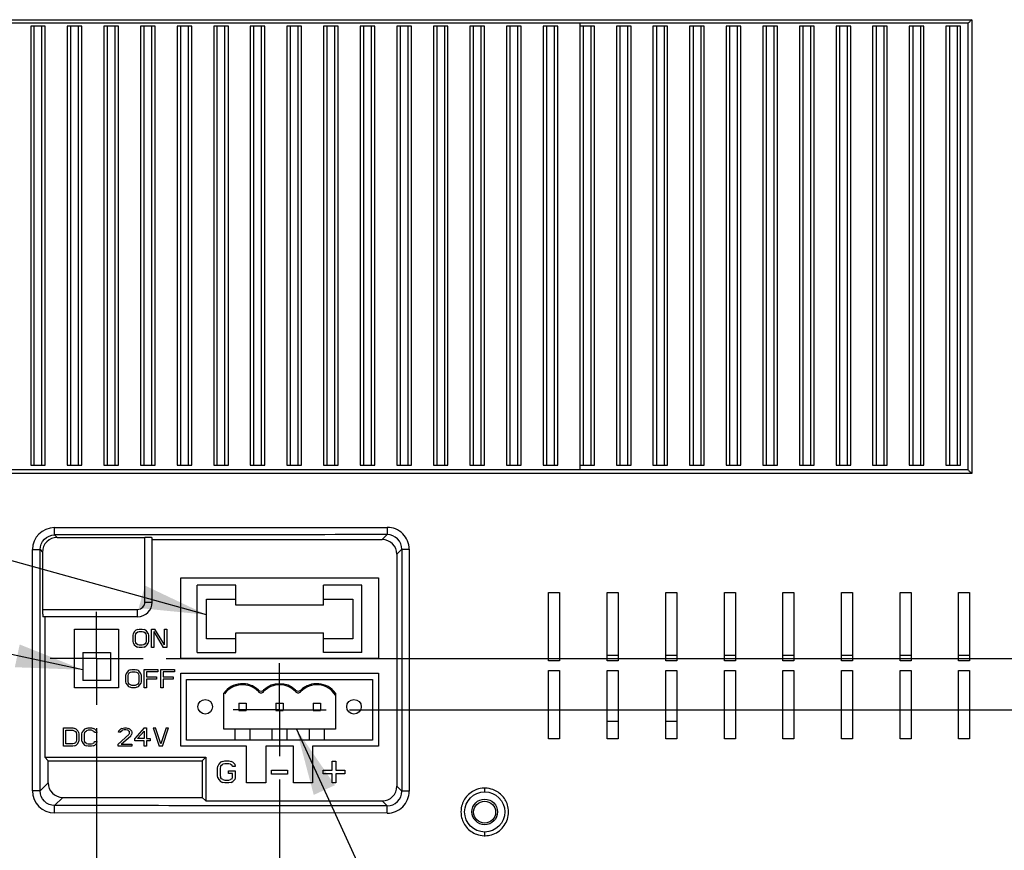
# Model space of a CAD drawing. Header units: inches. Extents: x 0 to 34, y 0 to 22.
# Tile 26 of 31: x 24.9 to 27.6, y 12.6 to 14.9. Entities that reach past the tile are written whole.
import ezdxf

# ---------------------------------------------------------------- set-up
doc = ezdxf.new("R2010")
doc.units = ezdxf.units.IN
doc.header["$LTSCALE"] = 1.87
doc.header["$MEASUREMENT"] = 0
doc.linetypes.add('CENTER', pattern=[0.6, 0.375, -0.075, 0.075, -0.075])
doc.layers.get('0').update_dxf_attribs({"linetype": 'CONTINUOUS'})
for name, color, linetype in [('DEFAULT_1', 7, 'CENTER'), ('DETAIL', 7, 'CONTINUOUS'), ('DIMENSIONS', 7, 'CONTINUOUS')]:
    doc.layers.add(name, color=color, linetype=linetype)
doc.styles.get("Standard").update_dxf_attribs({"font": 'txt', "width": 0.8})
doc.dimstyles.new('DIMSTYLE_1', dxfattribs={"dimtxt": 0.125, "dimasz": 0.18, "dimexe": 0.18, "dimexo": 0.0625, "dimgap": 0.09, "dimtad": 0, "dimtih": 1, "dimtoh": 1, "dimdec": 1, "dimlfac": 2, "dimzin": 4, "dimdsep": 46, "dimtxsty": 'STANDARD', "dimblk": '_FILLED', "dimblk1": '_FILLED', "dimblk2": '_FILLED', "dimcen": 0.09, "dimadec": 0, "dimazin": 0, "dimtfac": 1, "dimtdec": 1, "dimtofl": 0, "dimtmove": 0, "dimatfit": 3, "dimldrblk": '_FILLED', "dimfxl": 1, "dimtolj": 1, "dimtzin": 4, "dimarcsym": 0})
doc.dimstyles.get("Standard").update_dxf_attribs({"dimtxt": 0.125, "dimasz": 0.18, "dimexe": 0.18, "dimexo": 0.0625, "dimgap": 0.09, "dimtad": 0, "dimtih": 1, "dimtoh": 1, "dimdec": 3, "dimzin": 4, "dimdsep": 46, "dimtxsty": 'STANDARD', "dimblk": '_FILLED', "dimblk1": '_FILLED', "dimblk2": '_FILLED', "dimcen": 0.09, "dimadec": 0, "dimazin": 0, "dimtol": 1, "dimtp": 0.01, "dimtm": 0.01, "dimtfac": 1, "dimtdec": 3, "dimtofl": 0, "dimtmove": 0, "dimatfit": 3, "dimldrblk": '_FILLED', "dimfxl": 1, "dimtolj": 1, "dimtzin": 4, "dimarcsym": 0})

# ---------------------------------------------------------------- blocks, each defined once
blk = doc.blocks.new('*D25')
at = {"layer": 'DIMENSIONS', "color": 2, "linetype": 'CONTINUOUS'}
blk.add_line((25.3403, 13.1369), (30.5155, 13.1369), dxfattribs=at)
at = {"layer": 'DIMENSIONS', "color": 2, "linetype": 'CONTINUOUS', "insert": (30.578, 13.1994), "char_height": 0.125, "width": 0.925, "attachment_point": 1, "line_spacing_factor": 0.9}
blk.add_mtext('3.15{\\Ftxt.shx;\\W1.000000;\\H0.125000; }[80]', dxfattribs=at)
blk = doc.blocks.new('_FILLED')
at = {"color": 0, "linetype": 'BYBLOCK'}
blk.add_solid([(0, 0), (-1, 0.174), (-1, -0.174)], dxfattribs=at)
blk = doc.blocks.new('*D27')
at = {"layer": 'DIMENSIONS', "color": 2, "linetype": 'CONTINUOUS'}
blk.add_line((25.1528, 12.9494), (25.1528, 10.8746), dxfattribs=at)
at = {"layer": 'DIMENSIONS', "color": 2, "linetype": 'CONTINUOUS', "insert": (25.0903, 10.8121), "char_height": 0.125, "width": 1.225, "attachment_point": 3, "rotation": 90, "line_spacing_factor": 0.9}
blk.add_mtext('9.35{\\Ftxt.shx;\\W1.000000;\\H0.125000; }[237.5]', dxfattribs=at)
blk = doc.blocks.new('*D41')
at = {"layer": 'DIMENSIONS', "color": 2, "linetype": 'CONTINUOUS'}
blk.add_line((25.6449, 12.8114), (25.6449, 10.8746), dxfattribs=at)
at = {"layer": 'DIMENSIONS', "color": 2, "linetype": 'CONTINUOUS', "insert": (25.5824, 10.8121), "char_height": 0.125, "width": 1.225, "attachment_point": 3, "rotation": 90, "line_spacing_factor": 0.9}
blk.add_mtext('8.37{\\Ftxt.shx;\\W1.000000;\\H0.125000; }[212.5]', dxfattribs=at)
blk = doc.blocks.new('*D42')
at = {"layer": 'DIMENSIONS', "color": 2, "linetype": 'CONTINUOUS'}
for p, q in [((25.8324, 12.9989), (29.9826, 12.9989)), ((29.9826, 12.9989), (30.0662, 12.8896)), ((30.0662, 12.8896), (30.5155, 12.8896))]:
    blk.add_line(p, q, dxfattribs=at)
at = {"layer": 'DIMENSIONS', "color": 2, "linetype": 'CONTINUOUS', "insert": (30.578, 12.9521), "char_height": 0.125, "width": 0.925, "attachment_point": 1, "line_spacing_factor": 0.9}
blk.add_mtext('2.87{\\Ftxt.shx;\\W1.000000;\\H0.125000; }[73]', dxfattribs=at)

msp = doc.modelspace()

# ---------------------------------------------------------------- linework, layer by layer
at = {"color": 6, "linetype": 'CONTINUOUS'}
for p, q in [((23.3708, 14.8549), (27.5059, 14.8549)), ((27.5059, 14.8549), (27.5059, 13.6344)), ((27.4956, 14.8451), (23.3814, 14.8451)), ((27.4956, 14.8451), (27.4956, 14.8451)), ((27.4956, 14.8451), (27.4956, 13.6443)), ((27.5059, 13.6344), (23.3708, 13.6344)), ((27.4956, 13.6443), (23.3813, 13.6443)), ((27.4956, 13.6443), (27.4956, 13.6443)), ((25.0395, 13.4889), (25.9341, 13.4896)), ((25.9341, 13.4896), (25.9342, 13.4699)), ((25.0401, 13.4692), (25.0468, 13.4625)), ((25.0468, 13.4625), (25.2827, 13.4625)), ((25.2827, 13.2885), (25.2827, 13.4625)), ((25.3024, 13.2885), (25.3024, 13.4614)), ((25.3024, 13.4567), (25.9209, 13.4567)), ((25.9209, 13.4567), (25.9342, 13.4699)), ((24.9806, 12.7808), (24.9806, 13.4298)), ((24.9812, 13.4298), (25.0009, 13.4298)), ((25.0009, 13.4298), (25.0075, 13.4231)), ((25.0009, 12.7808), (25.0009, 13.4298)), ((25.0075, 13.4231), (25.0075, 13.2688)), ((25.9735, 13.4306), (25.9602, 13.4174)), ((25.9735, 13.4306), (25.9931, 13.4306)), ((25.9735, 13.4306), (25.9735, 12.78)), ((25.9931, 13.4306), (25.9931, 12.78)), ((25.9602, 13.4174), (25.9602, 12.7932)), ((25.3791, 13.3535), (25.9106, 13.3535)), ((25.3791, 13.1369), (25.3791, 13.3535)), ((25.9106, 13.3535), (25.9106, 13.1369)), ((26.3682, 13.3143), (26.3977, 13.3143)), ((26.3682, 13.1302), (26.3682, 13.3143)), ((26.3977, 13.3143), (26.3977, 13.1302)), ((26.5257, 13.3143), (26.5552, 13.3143)), ((26.5257, 13.1302), (26.5257, 13.3143)), ((26.5552, 13.3143), (26.5552, 13.1302)), ((26.6832, 13.3143), (26.7127, 13.3143)), ((26.6832, 13.1302), (26.6832, 13.3143)), ((26.7127, 13.3143), (26.7127, 13.1302)), ((26.8407, 13.3143), (26.8702, 13.3143)), ((26.8407, 13.1302), (26.8407, 13.3143)), ((26.8702, 13.3143), (26.8702, 13.1302)), ((26.9981, 13.3143), (27.0277, 13.3143)), ((26.9981, 13.1302), (26.9981, 13.3143)), ((27.0277, 13.3143), (27.0277, 13.1302)), ((27.1556, 13.3143), (27.1851, 13.3143)), ((27.1556, 13.1302), (27.1556, 13.3143)), ((27.1851, 13.3143), (27.1851, 13.1302)), ((27.3131, 13.3143), (27.3426, 13.3143)), ((27.3131, 13.1302), (27.3131, 13.3143)), ((27.3426, 13.3143), (27.3426, 13.1302)), ((27.4706, 13.3143), (27.5001, 13.3143)), ((27.4706, 13.1302), (27.4706, 13.3143)), ((27.5001, 13.3143), (27.5001, 13.1302)), ((25.0075, 13.2688), (25.263, 13.2688)), ((25.263, 13.2491), (25.263, 13.2688)), ((25.2827, 13.2885), (25.3024, 13.2885)), ((25.263, 13.2491), (25.0086, 13.2491)), ((25.0133, 13.2491), (25.0133, 12.8712)), ((25.0937, 13.2157), (25.2118, 13.2157)), ((25.0937, 13.0582), (25.0937, 13.2157)), ((25.2118, 13.2157), (25.2118, 13.0582)), ((25.2584, 13.2126), (25.2543, 13.2084)), ((25.2625, 13.2147), (25.2584, 13.2126)), ((25.2625, 13.2147), (25.2676, 13.2157)), ((25.2676, 13.2157), (25.2758, 13.2157)), ((25.2758, 13.2157), (25.2809, 13.2147)), ((25.285, 13.2126), (25.2809, 13.2147)), ((25.2891, 13.2084), (25.285, 13.2126)), ((25.3004, 13.2157), (25.3096, 13.2157)), ((25.3004, 13.1665), (25.3004, 13.2157)), ((25.3353, 13.1738), (25.3096, 13.2157)), ((25.3353, 13.2157), (25.3414, 13.2157)), ((25.3353, 13.1738), (25.3353, 13.2157)), ((25.3414, 13.2157), (25.3414, 13.1665)), ((25.2512, 13.199), (25.2522, 13.2042)), ((25.2512, 13.1833), (25.2512, 13.199)), ((25.2543, 13.2084), (25.2522, 13.2042)), ((25.2573, 13.199), (25.2584, 13.2032)), ((25.2573, 13.1833), (25.2573, 13.199)), ((25.2584, 13.2032), (25.2604, 13.2063)), ((25.2604, 13.2063), (25.2635, 13.2084)), ((25.2635, 13.2084), (25.2676, 13.2094)), ((25.2676, 13.2094), (25.2758, 13.2094)), ((25.2758, 13.2094), (25.2799, 13.2084)), ((25.2799, 13.2084), (25.283, 13.2063)), ((25.283, 13.2063), (25.285, 13.2032)), ((25.285, 13.2032), (25.286, 13.199)), ((25.286, 13.199), (25.286, 13.1833)), ((25.2912, 13.2042), (25.2891, 13.2084)), ((25.2912, 13.2042), (25.2922, 13.199)), ((25.2922, 13.199), (25.2922, 13.1833)), ((25.3066, 13.2094), (25.3322, 13.1665)), ((25.3066, 13.2094), (25.3066, 13.1665)), ((25.2522, 13.178), (25.2512, 13.1833)), ((25.2522, 13.178), (25.2543, 13.1738)), ((25.2543, 13.1738), (25.2584, 13.1696)), ((25.2584, 13.1791), (25.2573, 13.1833)), ((25.2604, 13.1759), (25.2584, 13.1791)), ((25.2584, 13.1696), (25.2625, 13.1676)), ((25.2635, 13.1738), (25.2604, 13.1759)), ((25.2676, 13.1665), (25.2625, 13.1676)), ((25.2676, 13.1728), (25.2635, 13.1738)), ((25.2758, 13.1728), (25.2676, 13.1728)), ((25.2758, 13.1665), (25.2676, 13.1665)), ((25.2799, 13.1738), (25.2758, 13.1728)), ((25.2809, 13.1676), (25.2758, 13.1665)), ((25.283, 13.1759), (25.2799, 13.1738)), ((25.2809, 13.1676), (25.285, 13.1696)), ((25.285, 13.1791), (25.283, 13.1759)), ((25.286, 13.1833), (25.285, 13.1791)), ((25.285, 13.1696), (25.2891, 13.1738)), ((25.2891, 13.1738), (25.2912, 13.178)), ((25.2922, 13.1833), (25.2912, 13.178)), ((25.3066, 13.1665), (25.3004, 13.1665)), ((25.3414, 13.1665), (25.3322, 13.1665)), ((25.9106, 13.1369), (25.3791, 13.1369)), ((25.2387, 13.1043), (25.2346, 13.1001)), ((25.2428, 13.1064), (25.2387, 13.1043)), ((25.2428, 13.1064), (25.2479, 13.1075)), ((25.2479, 13.1075), (25.2561, 13.1075)), ((25.2561, 13.1075), (25.2612, 13.1064)), ((25.2653, 13.1043), (25.2612, 13.1064)), ((25.2694, 13.1001), (25.2653, 13.1043)), ((25.2807, 13.1075), (25.3176, 13.1075)), ((25.2807, 13.0582), (25.2807, 13.1075)), ((25.3176, 13.1075), (25.3176, 13.1012)), ((25.3258, 13.1075), (25.3627, 13.1075)), ((25.3258, 13.0582), (25.3258, 13.1075)), ((25.3627, 13.1075), (25.3627, 13.1012)), ((26.3977, 13.1302), (26.3682, 13.1302)), ((26.3682, 13.1046), (26.3977, 13.1046)), ((26.3682, 12.9206), (26.3682, 13.1046)), ((26.3977, 13.1046), (26.3977, 12.9206)), ((26.5552, 13.1302), (26.5257, 13.1302)), ((26.5257, 13.1046), (26.5552, 13.1046)), ((26.5257, 12.9206), (26.5257, 13.1046)), ((26.5552, 13.1046), (26.5552, 12.9206)), ((26.7127, 13.1302), (26.6832, 13.1302)), ((26.6832, 13.1046), (26.7127, 13.1046)), ((26.6832, 12.9206), (26.6832, 13.1046)), ((26.7127, 13.1046), (26.7127, 12.9206)), ((26.8702, 13.1302), (26.8407, 13.1302)), ((26.8407, 13.1046), (26.8702, 13.1046)), ((26.8407, 12.9206), (26.8407, 13.1046)), ((26.8702, 13.1046), (26.8702, 12.9206)), ((27.0277, 13.1302), (26.9981, 13.1302)), ((26.9981, 13.1046), (27.0277, 13.1046)), ((26.9981, 12.9206), (26.9981, 13.1046)), ((27.0277, 13.1046), (27.0277, 12.9206)), ((27.1851, 13.1302), (27.1556, 13.1302)), ((27.1556, 13.1046), (27.1851, 13.1046)), ((27.1556, 12.9206), (27.1556, 13.1046)), ((27.1851, 13.1046), (27.1851, 12.9206)), ((27.3426, 13.1302), (27.3131, 13.1302)), ((27.3131, 13.1046), (27.3426, 13.1046)), ((27.3131, 12.9206), (27.3131, 13.1046)), ((27.3426, 13.1046), (27.3426, 12.9206)), ((27.5001, 13.1302), (27.4706, 13.1302)), ((27.4706, 13.1046), (27.5001, 13.1046)), ((27.4706, 12.9206), (27.4706, 13.1046)), ((27.5001, 13.1046), (27.5001, 12.9206)), ((25.2315, 13.0907), (25.2325, 13.0959)), ((25.2315, 13.075), (25.2315, 13.0907)), ((25.2346, 13.1001), (25.2325, 13.0959)), ((25.2377, 13.0907), (25.2387, 13.0949)), ((25.2377, 13.075), (25.2377, 13.0907)), ((25.2387, 13.0949), (25.2407, 13.098)), ((25.2407, 13.098), (25.2438, 13.1001)), ((25.2438, 13.1001), (25.2479, 13.1012)), ((25.2479, 13.1012), (25.2561, 13.1012)), ((25.2561, 13.1012), (25.2602, 13.1001)), ((25.2602, 13.1001), (25.2633, 13.098)), ((25.2633, 13.098), (25.2653, 13.0949)), ((25.2653, 13.0949), (25.2664, 13.0907)), ((25.2664, 13.0907), (25.2664, 13.075)), ((25.2715, 13.0959), (25.2694, 13.1001)), ((25.2715, 13.0959), (25.2725, 13.0907)), ((25.2725, 13.0907), (25.2725, 13.075)), ((25.3176, 13.1012), (25.2869, 13.1012)), ((25.2869, 13.1012), (25.2869, 13.0876)), ((25.2869, 13.0876), (25.3135, 13.0876)), ((25.3135, 13.0813), (25.2869, 13.0813)), ((25.2869, 13.0813), (25.2869, 13.0582)), ((25.3135, 13.0876), (25.3135, 13.0813)), ((25.3627, 13.1012), (25.332, 13.1012)), ((25.332, 13.1012), (25.332, 13.0876)), ((25.332, 13.0876), (25.3586, 13.0876)), ((25.3586, 13.0813), (25.332, 13.0813)), ((25.332, 13.0813), (25.332, 13.0582)), ((25.3586, 13.0876), (25.3586, 13.0813)), ((25.3791, 13.0976), (25.9106, 13.0976)), ((25.3791, 12.9008), (25.3791, 13.0976)), ((25.9106, 13.0976), (25.9106, 12.9008)), ((25.2118, 13.0582), (25.0937, 13.0582)), ((25.2325, 13.0698), (25.2315, 13.075)), ((25.2325, 13.0698), (25.2346, 13.0656)), ((25.2346, 13.0656), (25.2387, 13.0614)), ((25.2387, 13.0708), (25.2377, 13.075)), ((25.2407, 13.0677), (25.2387, 13.0708)), ((25.2387, 13.0614), (25.2428, 13.0593)), ((25.2438, 13.0656), (25.2407, 13.0677)), ((25.2479, 13.0582), (25.2428, 13.0593)), ((25.2479, 13.0645), (25.2438, 13.0656)), ((25.2561, 13.0645), (25.2479, 13.0645)), ((25.2561, 13.0582), (25.2479, 13.0582)), ((25.2602, 13.0656), (25.2561, 13.0645)), ((25.2612, 13.0593), (25.2561, 13.0582)), ((25.2633, 13.0677), (25.2602, 13.0656)), ((25.2612, 13.0593), (25.2653, 13.0614)), ((25.2653, 13.0708), (25.2633, 13.0677)), ((25.2664, 13.075), (25.2653, 13.0708)), ((25.2653, 13.0614), (25.2694, 13.0656)), ((25.2694, 13.0656), (25.2715, 13.0698)), ((25.2725, 13.075), (25.2715, 13.0698)), ((25.2869, 13.0582), (25.2807, 13.0582)), ((25.332, 13.0582), (25.3258, 13.0582)), ((25.0642, 12.95), (25.0888, 12.95)), ((25.0642, 12.9008), (25.0642, 12.95)), ((25.0888, 12.95), (25.0939, 12.9489)), ((25.098, 12.9468), (25.0939, 12.9489)), ((25.1021, 12.9426), (25.098, 12.9468)), ((25.1206, 12.9468), (25.1165, 12.9426)), ((25.1247, 12.9489), (25.1206, 12.9468)), ((25.1247, 12.9489), (25.1298, 12.95)), ((25.1298, 12.95), (25.139, 12.95)), ((25.139, 12.95), (25.1441, 12.9489)), ((25.1483, 12.9468), (25.1441, 12.9489)), ((25.1524, 12.9426), (25.1483, 12.9468)), ((25.2169, 12.9468), (25.2128, 12.9426)), ((25.221, 12.9489), (25.2169, 12.9468)), ((25.221, 12.9489), (25.2282, 12.95)), ((25.2282, 12.95), (25.2323, 12.95)), ((25.2323, 12.95), (25.2385, 12.9489)), ((25.2426, 12.9468), (25.2385, 12.9489)), ((25.2467, 12.9426), (25.2426, 12.9468)), ((25.2805, 12.95), (25.2559, 12.9217)), ((25.2805, 12.95), (25.2867, 12.95)), ((25.2867, 12.95), (25.2867, 12.9217)), ((25.3051, 12.95), (25.3113, 12.95)), ((25.3051, 12.95), (25.3215, 12.9008)), ((25.3256, 12.907), (25.3113, 12.95)), ((25.34, 12.95), (25.3256, 12.907)), ((25.3297, 12.9008), (25.3461, 12.95)), ((25.34, 12.95), (25.3461, 12.95)), ((25.0703, 12.9437), (25.0888, 12.9437)), ((25.0703, 12.907), (25.0703, 12.9437)), ((25.0888, 12.9437), (25.0929, 12.9426)), ((25.0929, 12.9426), (25.096, 12.9405)), ((25.096, 12.9405), (25.098, 12.9374)), ((25.098, 12.9374), (25.099, 12.9332)), ((25.099, 12.9332), (25.099, 12.9175)), ((25.1042, 12.9385), (25.1021, 12.9426)), ((25.1042, 12.9385), (25.1052, 12.9332)), ((25.1052, 12.9332), (25.1052, 12.9175)), ((25.1134, 12.9332), (25.1144, 12.9385)), ((25.1134, 12.9175), (25.1134, 12.9332)), ((25.1165, 12.9426), (25.1144, 12.9385)), ((25.1206, 12.9374), (25.1195, 12.9332)), ((25.1195, 12.9332), (25.1195, 12.9175)), ((25.1206, 12.9374), (25.1226, 12.9405)), ((25.1226, 12.9405), (25.1257, 12.9426)), ((25.1298, 12.9437), (25.1257, 12.9426)), ((25.139, 12.9437), (25.1298, 12.9437)), ((25.1431, 12.9426), (25.139, 12.9437)), ((25.1431, 12.9426), (25.1462, 12.9405)), ((25.1472, 12.9374), (25.1462, 12.9405)), ((25.1534, 12.9374), (25.1472, 12.9374)), ((25.1524, 12.9426), (25.1534, 12.9374)), ((25.2395, 12.9322), (25.2108, 12.906)), ((25.2118, 12.9385), (25.2128, 12.9426)), ((25.2169, 12.9385), (25.2118, 12.9385)), ((25.2169, 12.9385), (25.219, 12.9416)), ((25.219, 12.9416), (25.2221, 12.9437)), ((25.219, 12.906), (25.2446, 12.929)), ((25.2272, 12.9447), (25.2221, 12.9437)), ((25.2313, 12.9447), (25.2272, 12.9447)), ((25.2364, 12.9437), (25.2313, 12.9447)), ((25.2364, 12.9437), (25.2395, 12.9416)), ((25.2395, 12.9416), (25.2415, 12.9385)), ((25.2415, 12.9364), (25.2395, 12.9322)), ((25.2415, 12.9364), (25.2415, 12.9385)), ((25.2446, 12.929), (25.2467, 12.9322)), ((25.2467, 12.9426), (25.2477, 12.9385)), ((25.2477, 12.9364), (25.2467, 12.9322)), ((25.2477, 12.9385), (25.2477, 12.9364)), ((25.2559, 12.9154), (25.2559, 12.9217)), ((25.2631, 12.9217), (25.2805, 12.9416)), ((25.2805, 12.9217), (25.2631, 12.9217)), ((25.2805, 12.9416), (25.2805, 12.9217)), ((25.2867, 12.9217), (25.2969, 12.9217)), ((25.2969, 12.9217), (25.2969, 12.9154)), ((26.3977, 12.9206), (26.3682, 12.9206)), ((26.5552, 12.9206), (26.5257, 12.9206)), ((26.7127, 12.9206), (26.6832, 12.9206)), ((26.8702, 12.9206), (26.8407, 12.9206)), ((27.0277, 12.9206), (26.9981, 12.9206)), ((27.1851, 12.9206), (27.1556, 12.9206)), ((27.3426, 12.9206), (27.3131, 12.9206)), ((27.5001, 12.9206), (27.4706, 12.9206)), ((25.0888, 12.9008), (25.0642, 12.9008)), ((25.0888, 12.907), (25.0703, 12.907)), ((25.0929, 12.9081), (25.0888, 12.907)), ((25.0939, 12.9018), (25.0888, 12.9008)), ((25.096, 12.9102), (25.0929, 12.9081)), ((25.0939, 12.9018), (25.098, 12.9039)), ((25.098, 12.9133), (25.096, 12.9102)), ((25.099, 12.9175), (25.098, 12.9133)), ((25.098, 12.9039), (25.1021, 12.9081)), ((25.1021, 12.9081), (25.1042, 12.9123)), ((25.1052, 12.9175), (25.1042, 12.9123)), ((25.1144, 12.9123), (25.1134, 12.9175)), ((25.1144, 12.9123), (25.1165, 12.9081)), ((25.1165, 12.9081), (25.1206, 12.9039)), ((25.1195, 12.9175), (25.1206, 12.9133)), ((25.1226, 12.9102), (25.1206, 12.9133)), ((25.1206, 12.9039), (25.1247, 12.9018)), ((25.1257, 12.9081), (25.1226, 12.9102)), ((25.1298, 12.9008), (25.1247, 12.9018)), ((25.1257, 12.9081), (25.1298, 12.907)), ((25.1298, 12.907), (25.139, 12.907)), ((25.139, 12.9008), (25.1298, 12.9008)), ((25.139, 12.907), (25.1431, 12.9081)), ((25.1441, 12.9018), (25.139, 12.9008)), ((25.1462, 12.9102), (25.1431, 12.9081)), ((25.1441, 12.9018), (25.1483, 12.9039)), ((25.1462, 12.9102), (25.1472, 12.9133)), ((25.1472, 12.9133), (25.1534, 12.9133)), ((25.1483, 12.9039), (25.1524, 12.9081)), ((25.1534, 12.9133), (25.1524, 12.9081)), ((25.2108, 12.9008), (25.2108, 12.906)), ((25.2477, 12.9008), (25.2108, 12.9008)), ((25.219, 12.906), (25.2477, 12.906)), ((25.2477, 12.906), (25.2477, 12.9008)), ((25.2805, 12.9154), (25.2559, 12.9154)), ((25.2805, 12.9008), (25.2805, 12.9154)), ((25.2867, 12.9008), (25.2805, 12.9008)), ((25.2969, 12.9154), (25.2867, 12.9154)), ((25.2867, 12.9154), (25.2867, 12.9008)), ((25.3297, 12.9008), (25.3215, 12.9008)), ((25.5563, 12.9008), (25.3791, 12.9008)), ((25.5563, 12.8023), (25.5563, 12.9008)), ((25.6823, 12.9008), (25.6075, 12.9008)), ((25.6075, 12.9008), (25.6075, 12.8023)), ((25.6823, 12.8023), (25.6823, 12.9008)), ((25.9106, 12.9008), (25.7335, 12.9008)), ((25.7335, 12.9008), (25.7335, 12.8023)), ((25.0133, 12.8712), (25.0225, 12.862)), ((25.0133, 12.8712), (25.4461, 12.8712)), ((25.4368, 12.862), (25.4461, 12.8712)), ((25.4461, 12.8712), (25.4461, 12.7539)), ((25.0225, 12.862), (25.4368, 12.862)), ((25.0225, 12.8025), (25.0225, 12.862)), ((25.4368, 12.862), (25.4368, 12.7632)), ((25.4776, 12.8413), (25.4788, 12.8476)), ((25.4776, 12.8224), (25.4776, 12.8413)), ((25.4813, 12.8526), (25.4788, 12.8476)), ((25.4862, 12.8576), (25.4813, 12.8526)), ((25.4862, 12.8463), (25.4849, 12.8413)), ((25.4849, 12.8413), (25.4849, 12.8224)), ((25.4911, 12.8601), (25.4862, 12.8576)), ((25.4862, 12.8463), (25.4886, 12.8501)), ((25.4886, 12.8501), (25.4923, 12.8526)), ((25.4911, 12.8601), (25.4973, 12.8614)), ((25.4973, 12.8539), (25.4923, 12.8526)), ((25.4973, 12.8614), (25.5083, 12.8614)), ((25.5083, 12.8539), (25.4973, 12.8539)), ((25.5083, 12.8614), (25.5145, 12.8601)), ((25.5132, 12.8526), (25.5083, 12.8539)), ((25.5132, 12.8526), (25.5169, 12.8501)), ((25.5194, 12.8576), (25.5145, 12.8601)), ((25.5182, 12.8463), (25.5169, 12.8501)), ((25.5255, 12.8463), (25.5182, 12.8463)), ((25.5243, 12.8526), (25.5194, 12.8576)), ((25.5243, 12.8526), (25.5255, 12.8463)), ((25.7861, 12.8611), (25.7958, 12.8611)), ((25.7861, 12.8367), (25.7861, 12.8611)), ((25.7958, 12.8611), (25.7958, 12.8367)), ((25.4788, 12.8162), (25.4776, 12.8224)), ((25.4788, 12.8162), (25.4813, 12.8111)), ((25.4849, 12.8224), (25.4862, 12.8174)), ((25.4886, 12.8136), (25.4862, 12.8174)), ((25.4923, 12.8111), (25.4886, 12.8136)), ((25.5071, 12.835), (25.5255, 12.835)), ((25.5071, 12.8275), (25.5071, 12.835)), ((25.5182, 12.8275), (25.5071, 12.8275)), ((25.5169, 12.8136), (25.5132, 12.8111)), ((25.5169, 12.8136), (25.5182, 12.8174)), ((25.5182, 12.8174), (25.5182, 12.8275)), ((25.5255, 12.8162), (25.5243, 12.8111)), ((25.5255, 12.835), (25.5255, 12.8162)), ((25.6232, 12.8366), (25.6663, 12.8366)), ((25.6232, 12.8261), (25.6232, 12.8366)), ((25.6663, 12.8261), (25.6232, 12.8261)), ((25.6663, 12.8366), (25.6663, 12.8261)), ((25.7617, 12.8367), (25.7861, 12.8367)), ((25.7617, 12.827), (25.7617, 12.8367)), ((25.7861, 12.827), (25.7617, 12.827)), ((25.7861, 12.8026), (25.7861, 12.827)), ((25.7958, 12.8367), (25.8202, 12.8367)), ((25.8202, 12.827), (25.7958, 12.827)), ((25.7958, 12.827), (25.7958, 12.8026)), ((25.8202, 12.8367), (25.8202, 12.827)), ((25.0225, 12.8025), (25.0009, 12.7808)), ((25.4813, 12.8111), (25.4862, 12.8061)), ((25.4862, 12.8061), (25.4911, 12.8036)), ((25.4973, 12.8023), (25.4911, 12.8036)), ((25.4923, 12.8111), (25.4973, 12.8099)), ((25.4973, 12.8099), (25.5083, 12.8099)), ((25.5083, 12.8023), (25.4973, 12.8023)), ((25.5083, 12.8099), (25.5132, 12.8111)), ((25.5145, 12.8036), (25.5083, 12.8023)), ((25.5145, 12.8036), (25.5194, 12.8061)), ((25.5194, 12.8061), (25.5243, 12.8111)), ((25.6075, 12.8023), (25.5563, 12.8023)), ((25.7335, 12.8023), (25.6823, 12.8023)), ((25.7958, 12.8026), (25.7861, 12.8026)), ((25.9602, 12.7932), (25.9735, 12.78)), ((26.1964, 12.7784), (26.1964, 12.7882)), ((25.0009, 12.7808), (24.9812, 12.7808)), ((25.0401, 12.7414), (25.0618, 12.7632)), ((25.0618, 12.7632), (25.4368, 12.7632)), ((25.4368, 12.7632), (25.4461, 12.7539)), ((25.9931, 12.78), (25.9735, 12.78)), ((25.4461, 12.7539), (25.9209, 12.7539)), ((25.9209, 12.7539), (25.9342, 12.7407)), ((25.9341, 12.721), (25.9342, 12.7407)), ((25.9341, 12.721), (25.0395, 12.7217)), ((26.1964, 12.6603), (26.1964, 12.6701))]:
    msp.add_line(p, q, dxfattribs=at)
at = {"color": 7, "linetype": 'CONTINUOUS'}
for p, q in [((24.9756, 14.8377), (24.9756, 13.6566)), ((25.015, 14.8377), (24.9756, 14.8377)), ((24.9851, 13.6566), (24.9851, 14.8377)), ((25.0048, 14.8377), (25.0048, 13.6566)), ((25.015, 13.6566), (25.015, 14.8377)), ((25.074, 14.8377), (25.074, 13.6566)), ((25.1134, 14.8377), (25.074, 14.8377)), ((25.0836, 13.6566), (25.0836, 14.8377)), ((25.1033, 14.8377), (25.1033, 13.6566)), ((25.1134, 13.6566), (25.1134, 14.8377)), ((25.1724, 14.8377), (25.1724, 13.6566)), ((25.2118, 14.8377), (25.1724, 14.8377)), ((25.182, 13.6566), (25.182, 14.8377)), ((25.2017, 14.8377), (25.2017, 13.6566)), ((25.2118, 13.6566), (25.2118, 14.8377)), ((25.2709, 14.8377), (25.2709, 13.6566)), ((25.3102, 14.8377), (25.2709, 14.8377)), ((25.2805, 13.6566), (25.2805, 14.8377)), ((25.3002, 14.8377), (25.3002, 13.6566)), ((25.3102, 13.6566), (25.3102, 14.8377)), ((25.3693, 14.8377), (25.3693, 13.6566)), ((25.4087, 14.8377), (25.3693, 14.8377)), ((25.3789, 13.6566), (25.3789, 14.8377)), ((25.3986, 14.8377), (25.3986, 13.6566)), ((25.4087, 13.6566), (25.4087, 14.8377)), ((25.4677, 14.8377), (25.4677, 13.6566)), ((25.5071, 14.8377), (25.4677, 14.8377)), ((25.4774, 13.6566), (25.4774, 14.8377)), ((25.4971, 14.8377), (25.4971, 13.6566)), ((25.5071, 13.6566), (25.5071, 14.8377)), ((25.5661, 14.8377), (25.5661, 13.6566)), ((25.6055, 14.8377), (25.5661, 14.8377)), ((25.5759, 13.6566), (25.5759, 14.8377)), ((25.5955, 14.8377), (25.5955, 13.6566)), ((25.6055, 13.6566), (25.6055, 14.8377)), ((25.6646, 14.8377), (25.6646, 13.6566)), ((25.7039, 14.8377), (25.6646, 14.8377)), ((25.6743, 13.6566), (25.6743, 14.8377)), ((25.694, 14.8377), (25.694, 13.6566)), ((25.7039, 13.6566), (25.7039, 14.8377)), ((25.763, 14.8377), (25.763, 13.6566)), ((25.8024, 14.8377), (25.763, 14.8377)), ((25.7728, 13.6566), (25.7728, 14.8377)), ((25.7924, 14.8377), (25.7924, 13.6566)), ((25.8024, 13.6566), (25.8024, 14.8377)), ((25.8614, 14.8377), (25.8614, 13.6566)), ((25.9008, 14.8377), (25.8614, 14.8377)), ((25.8712, 13.6566), (25.8712, 14.8377)), ((25.8909, 14.8377), (25.8909, 13.6566)), ((25.9008, 13.6566), (25.9008, 14.8377)), ((25.9598, 14.8377), (25.9598, 13.6566)), ((25.9992, 14.8377), (25.9598, 14.8377)), ((25.9697, 13.6566), (25.9697, 14.8377)), ((25.9894, 14.8377), (25.9894, 13.6566)), ((25.9992, 13.6566), (25.9992, 14.8377)), ((26.0583, 14.8377), (26.0583, 13.6566)), ((26.0976, 14.8377), (26.0583, 14.8377)), ((26.0681, 13.6566), (26.0681, 14.8377)), ((26.0878, 14.8377), (26.0878, 13.6566)), ((26.0976, 13.6566), (26.0976, 14.8377)), ((26.1567, 14.8377), (26.1567, 13.6566)), ((26.1961, 14.8377), (26.1567, 14.8377)), ((26.1666, 13.6566), (26.1666, 14.8377)), ((26.1863, 14.8377), (26.1863, 13.6566)), ((26.1961, 13.6566), (26.1961, 14.8377)), ((26.2551, 14.8377), (26.2551, 13.6566)), ((26.2945, 14.8377), (26.2551, 14.8377)), ((26.265, 13.6566), (26.265, 14.8377)), ((26.2847, 14.8377), (26.2847, 13.6566)), ((26.2945, 13.6566), (26.2945, 14.8377)), ((26.3535, 14.8377), (26.3535, 13.6566)), ((26.3929, 14.8377), (26.3535, 14.8377)), ((26.3635, 13.6566), (26.3635, 14.8377)), ((26.3832, 14.8377), (26.3832, 13.6566)), ((26.3929, 13.6566), (26.3929, 14.8377)), ((26.452, 14.8451), (26.452, 13.6443)), ((26.4913, 14.8377), (26.452, 14.8377)), ((26.4619, 13.6566), (26.4619, 14.8377)), ((26.4816, 14.8377), (26.4816, 13.6566)), ((26.4913, 13.6566), (26.4913, 14.8377)), ((26.5898, 14.8377), (26.5504, 14.8377)), ((26.5504, 14.8377), (26.5504, 13.6566)), ((26.5604, 13.6566), (26.5604, 14.8377)), ((26.5801, 14.8377), (26.5801, 13.6566)), ((26.5898, 13.6566), (26.5898, 14.8377)), ((26.6882, 14.8377), (26.6488, 14.8377)), ((26.6488, 14.8377), (26.6488, 13.6566)), ((26.6588, 13.6566), (26.6588, 14.8377)), ((26.6785, 14.8377), (26.6785, 13.6566)), ((26.6882, 13.6566), (26.6882, 14.8377)), ((26.7866, 14.8377), (26.7473, 14.8377)), ((26.7473, 14.8377), (26.7473, 13.6566)), ((26.7573, 13.6566), (26.7573, 14.8377)), ((26.777, 14.8377), (26.777, 13.6566)), ((26.7866, 13.6566), (26.7866, 14.8377)), ((26.885, 14.8377), (26.8457, 14.8377)), ((26.8457, 14.8377), (26.8457, 13.6566)), ((26.8558, 13.6566), (26.8558, 14.8377)), ((26.8754, 14.8377), (26.8754, 13.6566)), ((26.885, 13.6566), (26.885, 14.8377)), ((26.9835, 14.8377), (26.9441, 14.8377)), ((26.9441, 14.8377), (26.9441, 13.6566)), ((26.9542, 13.6566), (26.9542, 14.8377)), ((26.9739, 14.8377), (26.9739, 13.6566)), ((26.9835, 13.6566), (26.9835, 14.8377)), ((27.0819, 14.8377), (27.0425, 14.8377)), ((27.0425, 14.8377), (27.0425, 13.6566)), ((27.0527, 13.6566), (27.0527, 14.8377)), ((27.0724, 14.8377), (27.0724, 13.6566)), ((27.0819, 13.6566), (27.0819, 14.8377)), ((27.1803, 14.8377), (27.141, 14.8377)), ((27.141, 14.8377), (27.141, 13.6566)), ((27.1511, 13.6566), (27.1511, 14.8377)), ((27.1708, 14.8377), (27.1708, 13.6566)), ((27.1803, 13.6566), (27.1803, 14.8377)), ((27.2787, 14.8377), (27.2394, 14.8377)), ((27.2394, 14.8377), (27.2394, 13.6566)), ((27.2496, 13.6566), (27.2496, 14.8377)), ((27.2693, 14.8377), (27.2693, 13.6566)), ((27.2787, 13.6566), (27.2787, 14.8377)), ((27.3772, 14.8377), (27.3378, 14.8377)), ((27.3378, 14.8377), (27.3378, 13.6566)), ((27.348, 13.6566), (27.348, 14.8377)), ((27.3677, 14.8377), (27.3677, 13.6566)), ((27.3772, 13.6566), (27.3772, 14.8377)), ((27.4756, 14.8377), (27.4362, 14.8377)), ((27.4362, 14.8377), (27.4362, 13.6566)), ((27.4465, 13.6566), (27.4465, 14.8377)), ((27.4662, 14.8377), (27.4662, 13.6566)), ((27.4756, 13.6566), (27.4756, 14.8377)), ((24.9756, 13.6566), (25.015, 13.6566)), ((25.074, 13.6566), (25.1134, 13.6566)), ((25.1724, 13.6566), (25.2118, 13.6566)), ((25.2709, 13.6566), (25.3102, 13.6566)), ((25.3693, 13.6566), (25.4087, 13.6566)), ((25.4677, 13.6566), (25.5071, 13.6566)), ((25.5661, 13.6566), (25.6055, 13.6566)), ((25.6646, 13.6566), (25.7039, 13.6566)), ((25.763, 13.6566), (25.8024, 13.6566)), ((25.8614, 13.6566), (25.9008, 13.6566)), ((25.9598, 13.6566), (25.9992, 13.6566)), ((26.0583, 13.6566), (26.0976, 13.6566)), ((26.1567, 13.6566), (26.1961, 13.6566)), ((26.2551, 13.6566), (26.2945, 13.6566)), ((26.3535, 13.6566), (26.3929, 13.6566)), ((26.452, 13.6566), (26.4913, 13.6566)), ((26.5504, 13.6566), (26.5898, 13.6566)), ((26.6488, 13.6566), (26.6882, 13.6566)), ((26.7473, 13.6566), (26.7866, 13.6566)), ((26.8457, 13.6566), (26.885, 13.6566)), ((26.9441, 13.6566), (26.9835, 13.6566)), ((27.0425, 13.6566), (27.0819, 13.6566)), ((27.141, 13.6566), (27.1803, 13.6566)), ((27.2394, 13.6566), (27.2787, 13.6566)), ((27.3378, 13.6566), (27.3772, 13.6566)), ((27.4362, 13.6566), (27.4756, 13.6566)), ((25.5268, 13.3338), (25.4234, 13.3338)), ((25.4234, 13.1527), (25.4234, 13.3338)), ((25.5268, 13.2806), (25.5268, 13.3338)), ((25.8663, 13.3338), (25.763, 13.3338)), ((25.763, 13.2806), (25.763, 13.3338)), ((25.8663, 13.1527), (25.8663, 13.3338)), ((25.448, 13.2964), (25.5268, 13.2964)), ((25.448, 13.1901), (25.448, 13.2964)), ((25.763, 13.2964), (25.8417, 13.2964)), ((25.8417, 13.2964), (25.8417, 13.1901)), ((25.763, 13.2806), (25.5268, 13.2806)), ((25.5268, 13.1901), (25.448, 13.1901)), ((25.5268, 13.2058), (25.763, 13.2058)), ((25.5268, 13.1527), (25.5268, 13.2058)), ((25.763, 13.1527), (25.763, 13.2058)), ((25.8417, 13.1901), (25.763, 13.1901)), ((25.1156, 13.1533), (25.19, 13.1533)), ((25.1156, 13.1533), (25.1156, 13.0773)), ((25.19, 13.1533), (25.19, 13.0773)), ((25.4234, 13.1527), (25.5268, 13.1527)), ((25.8663, 13.1527), (25.763, 13.1527)), ((26.5552, 13.1448), (26.5257, 13.1448)), ((26.7127, 13.1448), (26.6832, 13.1448)), ((26.8702, 13.1448), (26.8407, 13.1448)), ((27.0277, 13.1448), (26.9981, 13.1448)), ((27.1851, 13.1448), (27.1556, 13.1448)), ((27.3426, 13.1448), (27.3131, 13.1448)), ((27.5001, 13.1448), (27.4706, 13.1448)), ((25.3949, 13.0808), (25.8949, 13.0808)), ((25.3949, 12.9171), (25.3949, 13.0808)), ((25.8949, 13.0808), (25.8949, 12.9171)), ((25.19, 13.0773), (25.1156, 13.0773)), ((25.588, 13.0516), (25.5877, 13.0476)), ((25.602, 13.0476), (25.6017, 13.0516)), ((25.688, 13.0516), (25.6877, 13.0476)), ((25.702, 13.0476), (25.7017, 13.0516)), ((25.4949, 12.9466), (25.4949, 13.0438)), ((25.7949, 13.0438), (25.7949, 12.9466)), ((25.535, 13.0169), (25.5547, 13.0169)), ((25.535, 13.0169), (25.535, 12.9972)), ((25.5547, 13.0169), (25.5547, 12.9972)), ((25.635, 13.0169), (25.6547, 13.0169)), ((25.635, 13.0169), (25.635, 12.9972)), ((25.6547, 13.0169), (25.6547, 12.9972)), ((25.735, 13.0169), (25.7547, 13.0169)), ((25.735, 13.0169), (25.735, 12.9972)), ((25.7547, 13.0169), (25.7547, 12.9972)), ((25.535, 12.9972), (25.5547, 12.9972)), ((25.635, 12.9972), (25.6547, 12.9972)), ((25.735, 12.9972), (25.7547, 12.9972)), ((25.7949, 12.9466), (25.4949, 12.9466)), ((25.5252, 12.9171), (25.5252, 12.9466)), ((25.5646, 12.9466), (25.5646, 12.9171)), ((25.6252, 12.9171), (25.6252, 12.9466)), ((25.6646, 12.9466), (25.6646, 12.9171)), ((25.7252, 12.9171), (25.7252, 12.9466)), ((25.7646, 12.9466), (25.7646, 12.9171)), ((26.5552, 12.9676), (26.5257, 12.9676)), ((26.7127, 12.9676), (26.6832, 12.9676)), ((25.8949, 12.9171), (25.3949, 12.9171))]:
    msp.add_line(p, q, dxfattribs=at)
for centre in [(25.4449, 13.007), (25.8449, 13.007)]:
    msp.add_circle(centre, 0.0197, dxfattribs=at)
at = {"color": 6, "linetype": 'CONTINUOUS'}
for centre, radius in [((26.1964, 12.7242), 0.0541), ((26.1964, 12.7242), 0.0344), ((26.1961, 12.7236), 0.0295)]:
    msp.add_circle(centre, radius, dxfattribs=at)
for centre, radius, start, end in [((25.0396, 13.4298), 0.059, 90.1, 180.045), ((25.9342, 13.4307), 0.0589, 359.9689, 90.0728), ((25.0468, 13.4232), 0.0393, 89.9677, 180.0325), ((25.9209, 13.4174), 0.0393, 359.9676, 90.0322), ((25.9343, 13.4307), 0.0392, 359.856, 90.156), ((25.263, 13.2885), 0.0394, 270, 360), ((25.0618, 12.8025), 0.0393, 179.9675, 270.0319), ((25.9209, 12.7932), 0.0393, 269.968, 0.0324), ((26.1971, 12.7184), 0.0699, 90.5875, 92.0216), ((26.1941, 12.7031), 0.0852, 87.3047, 88.4159), ((25.0396, 12.7807), 0.059, 179.9379, 269.9171), ((25.9342, 12.78), 0.059, 269.944, 0.0142), ((25.9343, 12.7799), 0.0392, 269.8438, 0.144), ((26.1969, 12.7242), 0.0645, 170.1141, 189.882), ((26.1961, 12.7242), 0.0643, 355.3526, 13.2846), ((26.1971, 12.7296), 0.0694, 268.0076, 269.4506), ((26.1949, 12.7434), 0.0831, 271.0518, 271.9621)]:
    msp.add_arc(centre, radius, start, end, dxfattribs=at)
at = {"color": 7, "linetype": 'CONTINUOUS'}
for centre, radius, start, end in [((25.5449, 13.007), 0.0621, 45.9554, 143.6516), ((25.5449, 13.007), 0.0591, 43.4704, 143.874), ((25.5949, 13.0587), 0.00984, 225.9603, 314.0397), ((25.6449, 13.007), 0.0621, 45.9554, 134.0446), ((25.6449, 13.007), 0.0591, 43.4704, 136.5296), ((25.6949, 13.0587), 0.00984, 225.9603, 314.0397), ((25.7449, 13.007), 0.0621, 36.3484, 134.0446), ((25.7449, 13.007), 0.0591, 32.1491, 136.5296), ((25.5949, 13.0544), 0.00984, 223.4725, 316.5275), ((25.6949, 13.0544), 0.00984, 223.4725, 316.5275)]:
    msp.add_arc(centre, radius, start, end, dxfattribs=at)
at = {"color": 6, "linetype": 'CONTINUOUS'}
for points, knots in [([(27.5059, 14.8549), (27.5048, 14.8538), (27.5026, 14.8517), (27.4997, 14.8486), (27.4972, 14.8469), (27.4961, 14.8451), (27.4956, 14.8451)], [0, 0, 0, 0, 0.32663, 0.634636, 0.886007, 1, 1, 1, 1]), ([(27.4956, 13.6443), (27.4961, 13.6443), (27.4972, 13.6425), (27.4997, 13.6407), (27.5026, 13.6376), (27.5048, 13.6355), (27.5059, 13.6344)], [0, 0, 0, 0, 0.113903, 0.365147, 0.673291, 1, 1, 1, 1]), ([(25.0401, 13.4692), (25.0398, 13.4697), (25.04, 13.4719), (25.0396, 13.4759), (25.0396, 13.4819), (25.0395, 13.4864), (25.0395, 13.4889)], [0, 0, 0, 0, 0.091198, 0.31093, 0.629567, 1, 1, 1, 1]), ([(25.0009, 13.4298), (25.0008, 13.4398), (25.0092, 13.4608), (25.0301, 13.4692), (25.0401, 13.4692)], [0, 0, 0, 0, 0.500137, 1, 1, 1, 1]), ([(25.3024, 13.4614), (25.3024, 13.4616), (25.3016, 13.4617), (25.3, 13.462), (25.2958, 13.4622), (25.2899, 13.4624), (25.2852, 13.4625), (25.2827, 13.4625)], [0, 0, 0, 0, 0.021674, 0.079062, 0.295509, 0.618732, 1, 1, 1, 1]), ([(25.0075, 13.2688), (25.0075, 13.2663), (25.0076, 13.2616), (25.0078, 13.2557), (25.008, 13.2515), (25.0083, 13.2499), (25.0084, 13.2491), (25.0086, 13.2491)], [0, 0, 0, 0, 0.381436, 0.704807, 0.920971, 0.978317, 1, 1, 1, 1]), ([(25.263, 13.2688), (25.268, 13.2689), (25.2785, 13.273), (25.2827, 13.2835), (25.2827, 13.2885)], [0, 0, 0, 0, 0.499995, 1, 1, 1, 1]), ([(25.0401, 12.7414), (25.0301, 12.7414), (25.0092, 12.7499), (25.0008, 12.7708), (25.0009, 12.7808)], [0, 0, 0, 0, 0.500077, 1, 1, 1, 1]), ([(26.1745, 12.7843), (26.1641, 12.7806), (26.145, 12.7673), (26.1353, 12.7462), (26.1334, 12.7353)], [0, 0, 0, 0, 0.500029, 1, 1, 1, 1]), ([(26.2587, 12.739), (26.2563, 12.7491), (26.2463, 12.7685), (26.2283, 12.7808), (26.2184, 12.7843)], [0, 0, 0, 0, 0.500028, 1, 1, 1, 1]), ([(25.0395, 12.7217), (25.0395, 12.7242), (25.0396, 12.7287), (25.0396, 12.7347), (25.04, 12.7387), (25.0398, 12.7409), (25.0401, 12.7414)], [0, 0, 0, 0, 0.370196, 0.688637, 0.908588, 1, 1, 1, 1]), ([(26.1334, 12.7132), (26.1353, 12.7023), (26.1451, 12.6812), (26.1641, 12.6679), (26.1745, 12.6641)], [0, 0, 0, 0, 0.499972, 1, 1, 1, 1]), ([(26.2145, 12.6628), (26.2266, 12.6663), (26.2492, 12.6813), (26.2592, 12.7064), (26.2602, 12.719)], [0, 0, 0, 0, 0.499801, 1, 1, 1, 1])]:
    msp.add_open_spline(points, degree=3, knots=knots, dxfattribs=at)
for points in [[(25.9342, 13.4699), (25.6362, 13.4699), (25.3381, 13.4697), (25.0401, 13.4692)], [(26.1947, 12.7882), (26.1878, 12.7879), (26.1809, 12.7867), (26.1745, 12.7843)], [(26.2184, 12.7843), (26.2119, 12.7866), (26.205, 12.7878), (26.1981, 12.7882)], [(25.9342, 12.7407), (25.6362, 12.7407), (25.3381, 12.741), (25.0401, 12.7414)], [(26.1745, 12.6641), (26.1809, 12.6618), (26.1878, 12.6605), (26.1947, 12.6603)], [(26.1977, 12.6603), (26.2034, 12.6605), (26.209, 12.6613), (26.2145, 12.6628)]]:
    msp.add_open_spline(points, degree=3, dxfattribs=at)
at = {"layer": 'DEFAULT_1', "color": 7, "linetype": 'CENTER'}
for p, q in [((25.1528, 13.1369), (25.1528, 13.2619)), ((25.1528, 13.1369), (25.0278, 13.1369)), ((25.1528, 13.1369), (25.2778, 13.1369)), ((25.1528, 13.1369), (25.1528, 13.0119)), ((25.6449, 12.9989), (25.6449, 13.1239)), ((25.6449, 12.9989), (25.5199, 12.9989)), ((25.6449, 12.9989), (25.7699, 12.9989)), ((25.6449, 12.9989), (25.6449, 12.8739))]:
    msp.add_line(p, q, dxfattribs=at)

# ---------------------------------------------------------------- dimensions: what is measured, and where the dimension line sits
at = {"layer": 'DIMENSIONS', "color": 2, "linetype": 'CONTINUOUS'}
for feature_location, offset, dtype, origin, picture, middle in [((25.3403, 13.1369), (5.1752, 0), 0, (29.7295, 11.5621), '*D25', (31.0405, 13.1369)), ((25.8324, 12.9989), (4.6831, -0.1094), 0, (25.7699, 11.5621), '*D42', (31.0405, 12.8896)), ((25.1528, 12.9494), (0, -2.0748), 1, (29.828, 11.6606), '*D27', (25.2872, 9.9761)), ((25.6449, 12.8114), (0, -1.9368), 1, (29.828, 12.8739), '*D41', (25.7793, 9.9761))]:
    dim = msp.add_ordinate_dim(feature_location=feature_location, offset=offset, dtype=dtype, origin=origin, dimstyle='DIMSTYLE_1', dxfattribs=at)
    dim.commit()
    dim.dimension.update_dxf_attribs({"geometry": picture, "text_midpoint": middle})

# ---------------------------------------------------------------- leaders
at = {"layer": 'DETAIL', "color": 2, "linetype": 'CONTINUOUS'}
for points in [[(25.448, 13.2546), (21.5386, 14.3398), (21.3586, 14.3398)], [(25.1156, 13.1065), (21.5386, 13.8685), (21.3586, 13.8685)], [(25.6901, 12.9466), (26.6692, 10.8121), (26.8492, 10.8121)]]:
    msp.add_leader(points, dimstyle='STANDARD', override={"dimtad": 0}, dxfattribs=at)

doc.saveas('drawing.dxf')
